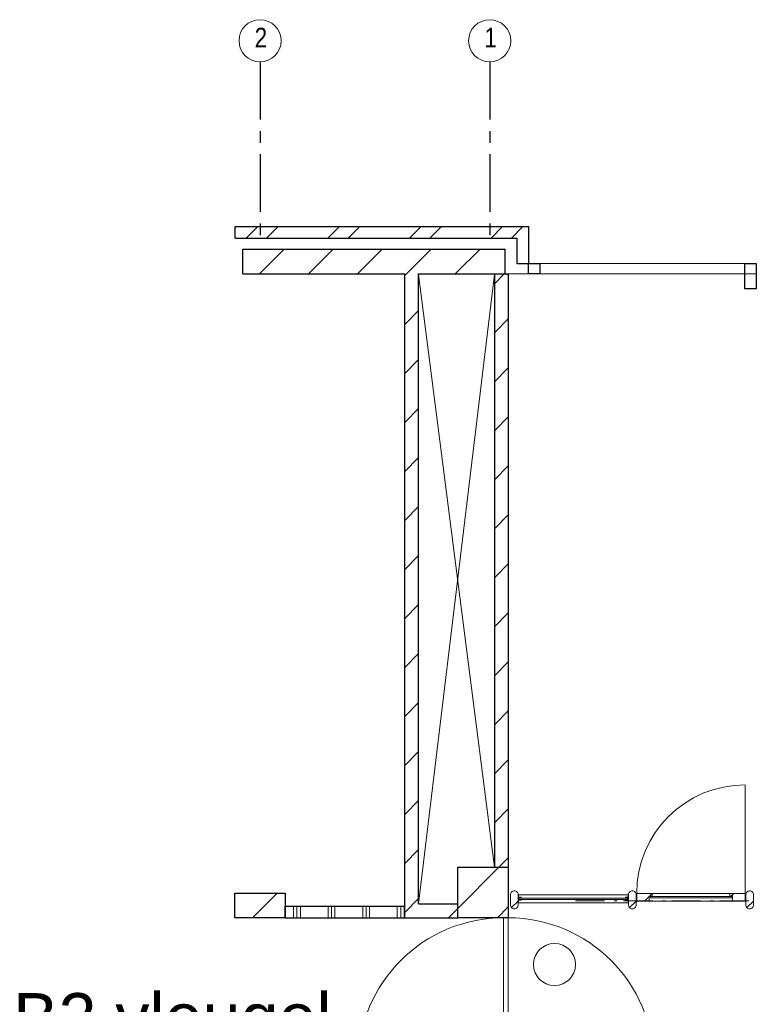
# Model space of a CAD drawing. Header units: millimetres. Extents: x 45699 to 251499, y 244 to 86446.
# Tile 22 of 240: x 45811 to 52194, y 45505 to 54031. Entities that reach past the tile are written whole.
import ezdxf

# ---------------------------------------------------------------- set-up
doc = ezdxf.new("R2010")
doc.units = ezdxf.units.MM
doc.header["$LTSCALE"] = 400
doc.linetypes.add('CENTER', pattern=[2, 1.25, -0.25, 0.25, -0.25])
doc.linetypes.add('STYLE_06', pattern=[1.041641, 0.625, -0.208282, 0.069427, -0.138931])
for name, color, linetype, lineweight in [('Buitenkozijnen', 140, 'Continuous', 15), ('mat-baksteen', 5, 'Continuous', 25), ('mat-glas-hor', 140, 'Continuous', 15), ('mat-kalkzandsteen', 5, 'Continuous', 25), ('mat-naaldhout', 140, 'Continuous', 15), ('mat-scheidingswand-horizontaal', 5, 'Continuous', 25), ('None', 7, 'Continuous', 9)]:
    doc.layers.add(name, color=color, linetype=linetype, lineweight=lineweight)
for name, color, linetype in [('inlay', 6, 'Continuous'), ('plat', 5, 'Continuous'), ('stramien', 1, 'CENTER')]:
    doc.layers.add(name, color=color, linetype=linetype)
doc.styles.add('Arial', font='arial.ttf', dxfattribs={"height": 176.388889})
doc.styles.add('Arial Narrow', font='ARIALN.TTF', dxfattribs={"height": 222.25})

# ---------------------------------------------------------------- blocks, each defined once
blk = doc.blocks.new('*X165')
at = {"layer": 'None', "lineweight": 9}
for p, q in [((-20994.2, 8280), (-20780.2, 8494)), ((-20570, 8280), (-20356, 8494)), ((-20145.7, 8280), (-19931.7, 8494)), ((-19721.4, 8280), (-19507.4, 8494)), ((-19297.2, 8280), (-19083.2, 8494)), ((-18872.9, 8280), (-18863.9, 8289))]:
    blk.add_line(p, q, dxfattribs=at)
blk = doc.blocks.new('*X166')
at = {"layer": 'None', "lineweight": 9}
for p, q in [((-21108.5, 8590), (-21008.5, 8690)), ((-20932.1, 8590), (-20832.1, 8690)), ((-20401.4, 8590), (-20301.4, 8690)), ((-20225, 8590), (-20125, 8690)), ((-19694.3, 8590), (-19594.3, 8690)), ((-19517.9, 8590), (-19417.9, 8690)), ((-18987.2, 8590), (-18887.2, 8690)), ((-18810.8, 8590), (-18710.8, 8690))]:
    blk.add_line(p, q, dxfattribs=at)
blk = doc.blocks.new('*X172')
at = {"layer": 'None', "lineweight": 9}
blk.add_line((-21053.8, 2705), (-20839.8, 2919), dxfattribs=at)
blk = doc.blocks.new('*X173')
at = {"layer": 'None', "lineweight": 9}
for p, q in [((-19275.9, 2785.8), (-18919.7, 3142)), ((-18932.5, 2705), (-18838.9, 2798.5))]:
    blk.add_line(p, q, dxfattribs=at)
blk = doc.blocks.new('*X215')
at = {"layer": 'None', "lineweight": 9}
for p, q in [((-20700, 2705), (-20700, 2805)), ((-20670, 2705), (-20670, 2805)), ((-20640, 2705), (-20640, 2805)), ((-20400, 2705), (-20400, 2805)), ((-20370, 2705), (-20370, 2805)), ((-20340, 2705), (-20340, 2805)), ((-20100, 2705), (-20100, 2805)), ((-20070, 2705), (-20070, 2805)), ((-20040, 2705), (-20040, 2805)), ((-19800, 2705), (-19800, 2805)), ((-19770, 2705), (-19770, 2805)), ((-19740, 2705), (-19740, 2805))]:
    blk.add_line(p, q, dxfattribs=at)
blk = doc.blocks.new('*X222')
at = {"layer": 'None', "lineweight": 9}
for p, q in [((-18958.9, 8194), (-18872.9, 8280)), ((-18958.9, 7769.7), (-18838.9, 7889.7)), ((-18958.9, 7345.4), (-18838.9, 7465.4)), ((-18958.9, 6921.2), (-18838.9, 7041.2)), ((-18958.9, 6496.9), (-18838.9, 6616.9)), ((-18958.9, 6072.6), (-18838.9, 6192.6)), ((-18958.9, 5648.4), (-18838.9, 5768.4)), ((-18958.9, 5224.1), (-18838.9, 5344.1)), ((-18958.9, 4799.8), (-18838.9, 4919.8)), ((-18958.9, 4375.6), (-18838.9, 4495.6)), ((-18958.9, 3951.3), (-18838.9, 4071.3)), ((-18958.9, 3527.1), (-18838.9, 3647.1)), ((-18919.7, 3142), (-18838.9, 3222.8))]:
    blk.add_line(p, q, dxfattribs=at)
blk = doc.blocks.new('*X223')
at = {"layer": 'None', "lineweight": 9}
blk.add_line((-19356.7, 2705), (-19275.9, 2785.8), dxfattribs=at)
blk = doc.blocks.new('*X224')
at = {"layer": 'None', "lineweight": 9}
for p, q in [((-19734.9, 8266.5), (-19721.4, 8280)), ((-19734.9, 7842.2), (-19614.9, 7962.2)), ((-19734.9, 7418), (-19614.9, 7538)), ((-19734.9, 6993.7), (-19614.9, 7113.7)), ((-19734.9, 6569.4), (-19614.9, 6689.4)), ((-19734.9, 6145.2), (-19614.9, 6265.2)), ((-19734.9, 5720.9), (-19614.9, 5840.9)), ((-19734.9, 5296.6), (-19614.9, 5416.6)), ((-19734.9, 4872.4), (-19614.9, 4992.4)), ((-19734.9, 4448.1), (-19614.9, 4568.1)), ((-19734.9, 4023.8), (-19614.9, 4143.8)), ((-19734.9, 3599.6), (-19614.9, 3719.6)), ((-19734.9, 3175.3), (-19614.9, 3295.3)), ((-19734.9, 2751.1), (-19614.9, 2871.1))]:
    blk.add_line(p, q, dxfattribs=at)
blk = doc.blocks.new('*U225')
at = {"layer": 'None', "color": 43, "linetype": 'Continuous', "lineweight": 9}
for p, q in [((-20138.9, 1444.3), (-18878.9, 1444.3)), ((-17578.9, 1444.3), (-18838.9, 1444.3))]:
    blk.add_line(p, q, dxfattribs=at)
at = {"layer": 'None', "color": 140, "linetype": 'Continuous', "lineweight": 15}
blk.add_lwpolyline([(-18878.9, 2704.3), (-18878.9, 744.3), (-18838.9, 744.3), (-18838.9, 2704.3)], close=True, dxfattribs=at)
at = {"layer": 'None', "color": 92, "linetype": 'Continuous', "lineweight": 25}
blk.add_circle((-18858.9, 1444.3), 20, dxfattribs=at)
at = {"layer": 'None', "color": 43, "linetype": 'Continuous', "lineweight": 9}
for centre, radius, start, end in [((-18878.9, 1444.3), 1260, 90, 180), ((-18838.9, 1444.3), 1260, 0, 90), ((-18878.9, 1444.3), 700, 180, 270), ((-18838.9, 1444.3), 700, 270, 0)]:
    blk.add_arc(centre, radius, start, end, dxfattribs=at)
blk = doc.blocks.new('*U226')
at = {"layer": 'None', "color": 43, "linetype": 'Continuous', "lineweight": 9}
for p, q in [((-19614.9, 8276), (-18958.9, 3142)), ((-18958.9, 8276), (-19614.9, 2825))]:
    blk.add_line(p, q, dxfattribs=at)
blk = doc.blocks.new('*X15')
at = {"layer": 'None', "lineweight": 5}
blk.add_line((-23.7, -23.7), (33.5, 33.5), dxfattribs=at)
blk = doc.blocks.new('houten stijl 67 x 114')
at = {"layer": 'mat-naaldhout', "color": 140, "linetype": 'Continuous', "lineweight": 15, "flags": 128}
blk.add_lwpolyline([(33.5, 0), (33.5, 0, -0.414214), (0, -33.5), (0, -33.5, -0.414214), (-33.5, 0), (-33.5, 88), (-33.5, 88, -0.414214), (0, 121.5), (0, 121.5, -0.414214), (33.5, 88)], format="xyb", close=True, dxfattribs=at)
at = {"layer": 'mat-naaldhout', "color": 140}
blk.add_blockref('*X15', (0, 0), dxfattribs=at)
blk = doc.blocks.new('*X230')
at = {"layer": 'None', "lineweight": 5}
blk.add_line((-16908, 2891), (-16883, 2916), dxfattribs=at)
blk = doc.blocks.new('*X231')
at = {"layer": 'None', "lineweight": 5}
for p, q in [((-17615.1, 2891), (-17591.2, 2914.9)), ((-17657.1, 2849), (-17616.2, 2889.9))]:
    blk.add_line(p, q, dxfattribs=at)
blk = doc.blocks.new('*U232')
at = {"layer": 'mat-glas-hor', "color": 140, "lineweight": 15}
blk.add_lwpolyline([(-16899.5, 2876.5), (-17604.6, 2876.5), (-17604.6, 2888.5), (-16899.5, 2888.5)], close=True, dxfattribs=at)
at = {"layer": 'mat-naaldhout', "color": 140, "linetype": 'Continuous', "lineweight": 15}
for points in [[(-17616.2, 2891), (-17591.2, 2891), (-17591.2, 2916), (-17725.2, 2916), (-17725.2, 2849), (-17616.2, 2849)], [(-16894.2, 2891), (-16919.2, 2891), (-16919.2, 2916), (-16785.2, 2916), (-16785.2, 2849), (-16894.2, 2849)]]:
    blk.add_lwpolyline(points, close=True, dxfattribs=at)
at = {"layer": 'None', "color": 43, "linetype": 'Continuous', "lineweight": 9}
blk.add_line((-16785.2, 3856), (-16785.2, 2916), dxfattribs=at)
at = {"layer": 'None', "color": 8, "lineweight": 5}
blk.add_lwpolyline([(-17725.2, 2916), (-17725.2, 2849), (-16894.2, 2849), (-16894.2, 2916)], close=True, dxfattribs=at)
at = {"layer": 'None', "color": 43, "linetype": 'Continuous', "lineweight": 9}
blk.add_arc((-16785.2, 2916), 940, 90, 180, dxfattribs=at)
at = {"layer": 'mat-naaldhout', "color": 140}
for name in ['*X231', '*X230']:
    blk.add_blockref(name, (0, 0), dxfattribs=at)
blk = doc.blocks.new('*U233')
at = {"layer": 'mat-glas-hor', "color": 8, "lineweight": 5}
blk.add_lwpolyline([(-18751.9, 2834), (-18751.9, 2904), (-17796.9, 2904), (-17796.9, 2834)], close=True, dxfattribs=at)
at = {"layer": 'mat-glas-hor', "color": 140, "lineweight": 15}
blk.add_lwpolyline([(-18745.4, 2864), (-18745.4, 2874), (-17804.9, 2874), (-17804.9, 2864)], close=True, dxfattribs=at)
at = {"layer": 'mat-naaldhout', "color": 140, "linetype": 'Continuous', "lineweight": 15, "flags": 128}
for points in [[(-18751.9, 2879.3), (-18751.9, 2904.3), (-18750.9, 2904.3, -0.414214), (-18748.9, 2902.3), (-18748.9, 2885.8, 0.414214), (-18745.4, 2882.3), (-18728.9, 2882.3, -0.414214), (-18726.9, 2880.3), (-18726.9, 2879.3)], [(-17796.9, 2879.3), (-17796.9, 2904.3), (-17797.9, 2904.3, 0.414214), (-17799.9, 2902.3), (-17799.9, 2885.8, -0.414214), (-17803.4, 2882.3), (-17819.9, 2882.3, 0.414214), (-17821.9, 2880.3), (-17821.9, 2879.3)], [(-18751.9, 2858.7), (-18751.9, 2833.7), (-18750.9, 2833.7, 0.414214), (-18748.9, 2835.7), (-18748.9, 2852.2, -0.414214), (-18745.4, 2855.7), (-18728.9, 2855.7, 0.414214), (-18726.9, 2857.7), (-18726.9, 2858.7)], [(-17796.9, 2858.7), (-17796.9, 2833.7), (-17797.9, 2833.7, -0.414214), (-17799.9, 2835.7), (-17799.9, 2852.2, 0.414214), (-17803.4, 2855.7), (-17819.9, 2855.7, -0.414214), (-17821.9, 2857.7), (-17821.9, 2858.7)]]:
    blk.add_lwpolyline(points, format="xyb", close=True, dxfattribs=at)
at = {"layer": 'None', "color": 7}
for name, p in [('*U232', (0, 0)), ('houten stijl 67 x 114', (-18785.4, 2816)), ('houten stijl 67 x 114', (-17763.4, 2816)), ('houten stijl 67 x 114', (-16746.4, 2816)), ('houten stijl 67 x 114', (-16746.4, 2816))]:
    blk.add_blockref(name, p, dxfattribs=at)

msp = doc.modelspace()

# ---------------------------------------------------------------- linework, layer by layer
at = {"layer": 'Buitenkozijnen', "lineweight": 15}
for p, q in [((50219.4, 51920), (52194.4, 51920)), ((50019.4, 51830), (52194.4, 51830))]:
    msp.add_line(p, q, dxfattribs=at)
at = {"layer": 'Buitenkozijnen', "color": 92, "lineweight": 25}
for points in [[(50219.4, 51920), (50319.4, 51920), (50319.4, 51830), (50219.4, 51830)], [(52094.4, 51920), (52194.4, 51920), (52194.4, 51700), (52094.4, 51700)]]:
    msp.add_lwpolyline(points, close=True, dxfattribs=at)
at = {"layer": 'inlay'}
msp.add_arc((45716.3, 54032.4), 11062.6, 293.03194, 316.26985, dxfattribs=at)
at = {"layer": 'mat-baksteen', "lineweight": 25}
for p, q in [((47679.4, 52240), (50219.4, 52240)), ((47679.4, 52140), (47679.4, 52240)), ((50219.4, 52240), (50219.4, 51920)), ((47679.4, 52140), (50119.4, 52140)), ((50119.4, 52140), (50119.4, 51920)), ((50119.4, 51920), (50219.4, 51920))]:
    msp.add_line(p, q, dxfattribs=at)
at = {"layer": 'mat-kalkzandsteen', "lineweight": 25}
for p, q in [((47745.9, 52044), (50019.4, 52044)), ((47745.9, 51830), (47745.9, 52044)), ((50019.4, 51830), (50019.4, 52044)), ((47745.9, 51830), (49148.4, 51830)), ((49268.4, 51830), (50019.4, 51830)), ((49268.4, 46375), (49607.4, 46375)), ((49607.4, 46255), (49607.4, 46375)), ((49148.4, 46255), (49607.4, 46255))]:
    msp.add_line(p, q, dxfattribs=at)
at = {"layer": 'mat-kalkzandsteen', "color": 92, "lineweight": 25}
for p, q in [((49148.4, 46255), (49148.4, 51830)), ((49268.4, 46375), (49268.4, 51830)), ((49924.4, 51830), (49924.4, 46692)), ((50044.4, 51830), (50044.4, 46692))]:
    msp.add_line(p, q, dxfattribs=at)
at = {"layer": 'mat-kalkzandsteen', "lineweight": 25}
for points in [[(49607.4, 46692), (50044.4, 46692), (50044.4, 46255), (49607.4, 46255)], [(47675.9, 46469), (48112.9, 46469), (48112.9, 46255), (47675.9, 46255)]]:
    msp.add_lwpolyline(points, close=True, dxfattribs=at)
at = {"layer": 'mat-scheidingswand-horizontaal', "lineweight": 25}
for p, q in [((48112.9, 46355), (49148.4, 46355)), ((48112.9, 46255), (48112.9, 46355)), ((49148.4, 46255), (49148.4, 46355)), ((48112.9, 46255), (49148.4, 46255))]:
    msp.add_line(p, q, dxfattribs=at)
at = {"layer": 'None', "color": 92, "linetype": 'Continuous', "lineweight": 25}
msp.add_line((50019.4, 51830), (50044.4, 51826), dxfattribs=at)
at = {"layer": 'None', "color": 7, "linetype": 'STYLE_06', "lineweight": 9}
msp.add_line((50628.3, 46400), (52128.3, 46400), dxfattribs=at)
at = {"layer": 'None', "color": 43, "linetype": 'Continuous', "lineweight": 9}
for centre in [(47894.4, 53848.8), (49884.4, 53848.8), (50445.7, 45850)]:
    msp.add_circle(centre, 182.6, dxfattribs=at)
at = {"layer": 'stramien'}
for p, q in [((47894.4, 53666.2), (47894.4, 52166.2)), ((49884.4, 53666.2), (49884.4, 52166.2))]:
    msp.add_line(p, q, dxfattribs=at)

# ---------------------------------------------------------------- block references
at = {"layer": 'mat-baksteen'}
msp.add_blockref('*X166', (68883.4, 43550), dxfattribs=at)
at = {"layer": 'mat-kalkzandsteen'}
for name in ['*X165', '*X173', '*X172', '*X223']:
    msp.add_blockref(name, (68883.4, 43550), dxfattribs=at)
at = {"layer": 'mat-kalkzandsteen', "color": 92}
for name in ['*X224', '*X222']:
    msp.add_blockref(name, (68883.4, 43550), dxfattribs=at)
at = {"layer": 'mat-scheidingswand-horizontaal'}
msp.add_blockref('*X215', (68883.4, 43550), dxfattribs=at)
at = {"layer": 'None', "color": 7}
for name in ['*U226', '*U233', '*U225']:
    msp.add_blockref(name, (68883.4, 43550), dxfattribs=at)

# ---------------------------------------------------------------- texts
at = {"layer": 'None', "color": 8, "char_height": 169.3, "attachment_point": 1, "style": 'Arial Narrow'}
for s, insert in [('2', (47847.9, 53961.6)), ('1', (49837.9, 53961.6))]:
    msp.add_mtext(s, dxfattribs=dict(at, insert=insert))
at = {"layer": 'plat', "insert": (45753, 45602.4), "char_height": 423.333, "attachment_point": 1, "style": 'Arial'}
msp.add_mtext('B2 vleugel ', dxfattribs=at)

doc.saveas('drawing.dxf')
